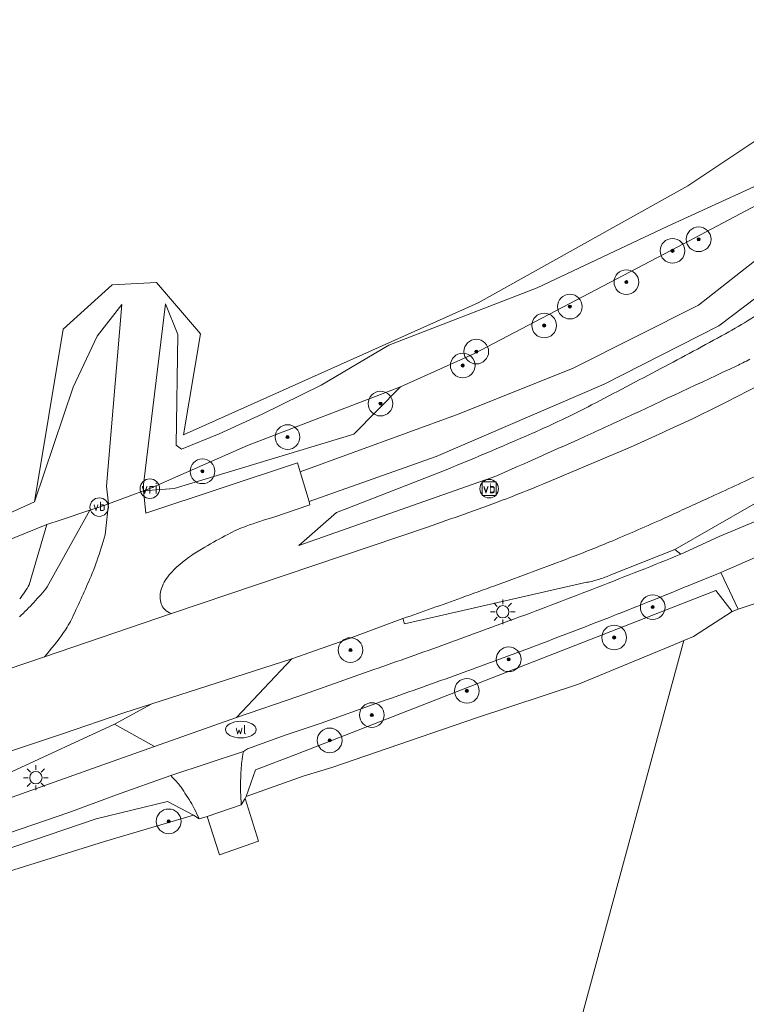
# Model space of a CAD drawing. Header units: metres. Extents: x 125158 to 132124, y 450612 to 454469.
# Tile 71 of 173: x 127470 to 127529, y 451695 to 451774. Entities that reach past the tile are written whole.
import ezdxf
from ezdxf.enums import TextEntityAlignment as Align

# ---------------------------------------------------------------- set-up
doc = ezdxf.new("R2010")
doc.units = ezdxf.units.M
doc.layers.get('0').update_dxf_attribs({"color": 8})
for name, color, linetype, lineweight in [('B-XX-GR-BOOM-S', 8, 'Continuous', 25), ('B-XX-KL-ET_LS_OV_LICHTMAST-S', 8, 'Continuous', 25), ('B-XX-KL-WATER_PUT-S', 8, 'Continuous', 25), ('B-XX-OG-TERREIN_CULTUURSCHEIDING-GV', 8, 'Continuous', 18), ('B-XX-OG-WEG-GV', 8, 'Continuous', 18), ('B-XX-VW-VERKEERSTEKEN_BORD-S', 8, 'Continuous', 25), ('B-XX-VW-VERKEERSTEKEN_DRAAGCONSTRUCTIE-S', 8, 'Continuous', 25), ('B-XX-VW-VRI-S', 8, 'Continuous', 25)]:
    doc.layers.add(name, color=color, linetype=linetype, lineweight=lineweight)
doc.styles.add('NLCS-ISO', font='NLCS-ISO.ttf')

# ---------------------------------------------------------------- blocks, each defined once
blk = doc.blocks.new('SKL-WATER_WATERLEIDINGPUT-SO')
at = {"color": 0, "linetype": 'ByBlock', "lineweight": 18}
blk.add_ellipse((0, 0), major_axis=(2.5, 0), ratio=0.54, dxfattribs=at)
at = {"color": 0, "linetype": 'ByBlock', "lineweight": 18, "style": 'NLCS-ISO'}
blk.add_text('wl', height=1.5, dxfattribs=at).set_placement((0, 0), align=Align.MIDDLE_CENTER)
blk = doc.blocks.new('SIE-WEG_VERKEERSBORD-SO')
at = {"color": 0, "linetype": 'ByBlock', "lineweight": 18}
blk.add_lwpolyline([(-1.125, -1.125), (1.125, -1.125), (1.125, 1.125), (-1.125, 1.125)], close=True, dxfattribs=at)
at = {"color": 0, "linetype": 'ByBlock', "lineweight": 18, "style": 'NLCS-ISO'}
blk.add_text('vb', height=1.5, dxfattribs=at).set_placement((0, 0), align=Align.MIDDLE_CENTER)
blk = doc.blocks.new('SIE-WEG_PAAL_VERKEERSBORD-SO')
at = {"color": 0, "linetype": 'ByBlock', "lineweight": 18}
blk.add_circle((0, 0), 1.5, dxfattribs=at)
at = {"color": 0, "linetype": 'ByBlock', "lineweight": 18, "style": 'NLCS-ISO'}
blk.add_text('vb', height=1.5, dxfattribs=at).set_placement((0, 0.13), align=Align.MIDDLE_CENTER)
blk = doc.blocks.new('SKL-VRI_PAAL-SO')
at = {"lineweight": 18}
blk.add_circle((0, 0), 1.59, dxfattribs=at)
at = {"lineweight": 18, "style": 'NLCS-ISO'}
blk.add_text('vri', height=1.8, dxfattribs=at).set_placement((-0.06, 0.08), align=Align.MIDDLE_CENTER)
blk = doc.blocks.new('SKL-ET_OV_LICHTMAST-SO')
at = {"color": 0, "linetype": 'ByBlock', "lineweight": 18}
for points in [[(0, 2), (0, 1.25)], [(-1.25, 0), (-2, 0)], [(-1.41, 1.41), (-0.88, 0.88)], [(0.88, 0.88), (1.41, 1.41)], [(2, 0), (1.25, 0)], [(-1.41, -1.41), (-0.88, -0.88)], [(0, -1.25), (0, -2)], [(0.88, -0.88), (1.41, -1.41)]]:
    blk.add_lwpolyline(points, dxfattribs=at)
blk.add_circle((0, 0), 1, dxfattribs=at)
blk = doc.blocks.new('SGR-BOOM_01-SO')
at = {"linetype": 'ByBlock', "lineweight": 18}
h = blk.add_hatch(color=0, dxfattribs=at)
h.dxf.hatch_style = 1
edge = h.paths.add_edge_path()
edge.add_arc((0, 0), 0.25, 0, 360)
at = {"color": 0, "linetype": 'ByBlock', "lineweight": 18}
for radius in [2, 0.25]:
    blk.add_circle((0, 0), radius, dxfattribs=at)

msp = doc.modelspace()

# ---------------------------------------------------------------- linework, layer by layer
at = {"layer": 'B-XX-OG-TERREIN_CULTUURSCHEIDING-GV'}
for points in [[(127386.18, 451924.633), (127332.142, 451681.882), (127348.6, 451687.486), (127370.999, 451695.113), (127396.486, 451705.001), (127417.585, 451711.896), (127429.681, 451716.393), (127444.743, 451721.993), (127467.375, 451733.761), (127470.865, 451735.327), (127473.198, 451749.325), (127477.167, 451752.897), (127480.739, 451753.095), (127484.311, 451748.928), (127482.942, 451740.747), (127506.789, 451751.449), (127523.78, 451760.919), (127538.595, 451770.82), (127538.606, 451770.827), (127556.007, 451782.881), (127562.286, 451787.231), (127579.071, 451799.706), (127582.692, 451807.645), (127593.889, 451847.718)], [(127538.595, 451770.82), (127523.78, 451760.919), (127506.789, 451751.449), (127482.942, 451740.747), (127484.311, 451748.928), (127480.739, 451753.095), (127477.167, 451752.897), (127473.198, 451749.325), (127470.865, 451735.327), (127474.007, 451744.624), (127475.937, 451748.742), (127477.929, 451751.306), (127476.703, 451736.589), (127476.863, 451735.177), (127479.692, 451736.208), (127479.682, 451736.606), (127479.698, 451736.735), (127481.481, 451751.38), (127482.483, 451748.892), (127482.327, 451739.92), (127482.766, 451739.599), (127485.828, 451740.835), (127489.309, 451742.428), (127494.091, 451744.78), (127499.575, 451748.029), (127511.579, 451752.67), (127522.164, 451757.672), (127532.669, 451762.474)], [(127467.522, 451731.737), (127471.869, 451733.492), (127473.03, 451733.878), (127475.352, 451734.65), (127476.111, 451734.903), (127476.863, 451735.177), (127476.703, 451736.589), (127477.929, 451751.306), (127475.937, 451748.742), (127474.007, 451744.624), (127470.865, 451735.327), (127467.375, 451733.761)], [(127522.61, 451586.7), (127531.806, 451620.291), (127533.273, 451625.652), (127533.79, 451627.54), (127537.8, 451641.09), (127503.37, 451650.032), (127523.463, 451724.101), (127522.692, 451723.774), (127514.933, 451720.549), (127506.674, 451717.825), (127494.958, 451713.815), (127492.623, 451713.105), (127488.015, 451711.448), (127487.918, 451711.283), (127489.02, 451707.845), (127485.858, 451706.725), (127484.839, 451709.846), (127484.197, 451709.632), (127483.754, 451709.93), (127476.546, 451707.803), (127454.414, 451700.882)]]:
    msp.add_lwpolyline(points, dxfattribs=at)
for points in [[(127541.038, 451765.97), (127543.726, 451767.929), (127538.191, 451765.185), (127532.669, 451762.474), (127522.164, 451757.672), (127511.579, 451752.67), (127499.575, 451748.029), (127494.091, 451744.78), (127489.309, 451742.428), (127485.828, 451740.835), (127482.766, 451739.599), (127482.327, 451739.92), (127482.483, 451748.892), (127481.481, 451751.38), (127479.698, 451736.735), (127479.682, 451736.606), (127479.692, 451736.208), (127480.208, 451736.396), (127488.108, 451739.9), (127500.5, 451744.659), (127506.456, 451747.322), (127522.967, 451755.994), (127533.974, 451761.809), (127535.951, 451762.977)], [(127523.463, 451724.101), (127503.37, 451650.032), (127537.8, 451641.09), (127548.49, 451677.21), (127561.195, 451721.249), (127560.067, 451721.612), (127560.308, 451722.398), (127561.424, 451722.041), (127564.49, 451732.67), (127564.79, 451733.17), (127565.11, 451733.61), (127565.135, 451733.638), (127564.54, 451733.66), (127553.93, 451734.049), (127546.038, 451733.699), (127545.829, 451733.626), (127536.27, 451729.711), (127534.425, 451728.884), (127532.657, 451728.246), (127531.999, 451727.743), (127531.407, 451727.827), (127527.862, 451726.645), (127527.363, 451726.443), (127524.238, 451724.429)], [(127489.02, 451707.845), (127487.918, 451711.283), (127487.616, 451710.772), (127484.839, 451709.846), (127485.858, 451706.725)]]:
    msp.add_lwpolyline(points, close=True, dxfattribs=at)
at = {"layer": 'B-XX-OG-WEG-GV'}
for points in [[(127535.951, 451762.977), (127536.517, 451762.177), (127532.825, 451757.685), (127524.63, 451751.273), (127514.5, 451746.163), (127505.249, 451742.451), (127492.385, 451737.763), (127493.101, 451735.359), (127503.389, 451738.992), (127517.01, 451744.852), (127526.287, 451749.593), (127536.484, 451757.302), (127542.749, 451762.427), (127548.19, 451766.884), (127550.673, 451768.71), (127549.254, 451770.685), (127548.487, 451770.153), (127541.713, 451764.994), (127541.038, 451765.97)], [(127522.967, 451755.994), (127506.456, 451747.322), (127500.5, 451744.659), (127496.737, 451740.81), (127482.172, 451736.42), (127479.692, 451736.208), (127479.871, 451734.411), (127492.172, 451738.487), (127492.385, 451737.763), (127505.249, 451742.451), (127514.5, 451746.163), (127524.63, 451751.273), (127532.825, 451757.685), (127536.517, 451762.177), (127535.951, 451762.977), (127533.974, 451761.809)], [(127479.692, 451736.208), (127482.172, 451736.42), (127496.737, 451740.81), (127500.5, 451744.659), (127488.108, 451739.9), (127480.208, 451736.396)], [(127531.557, 451734.705), (127532.037, 451736.808), (127522.732, 451731.463), (127523.22, 451731.086), (127526.318, 451732.531)], [(127526.435, 451729.607), (127527.862, 451726.645), (127531.407, 451727.827), (127530.707, 451731.46)], [(127488.754, 451713.613), (127488.015, 451711.448), (127492.623, 451713.105), (127494.958, 451713.815), (127506.674, 451717.825), (127514.933, 451720.549), (127522.692, 451723.774), (127523.463, 451724.101), (127524.238, 451724.429), (127527.363, 451726.443), (127526.049, 451728.154), (127492.031, 451714.856)], [(127480.37, 451718.961), (127477.338, 451717.322), (127480.579, 451715.51), (127487.229, 451717.856), (127491.718, 451722.605)], [(127480.579, 451715.51), (127477.338, 451717.322), (127460.738, 451709.645), (127460.763, 451709.549), (127460.866, 451709.215), (127461.021, 451708.741), (127466.316, 451710.436), (127475.577, 451713.711)], [(127483.754, 451709.93), (127481.651, 451711.061), (127475.849, 451709.641), (127456.471, 451703.063), (127454.414, 451700.882), (127476.546, 451707.803)]]:
    msp.add_lwpolyline(points, close=True, dxfattribs=at)
for points in [[(127537.357, 451757.01), (127542.749, 451762.427), (127536.484, 451757.302), (127526.287, 451749.593), (127517.01, 451744.852), (127503.389, 451738.992), (127493.101, 451735.359), (127493.168, 451735.077), (127490.258, 451734.075)], [(127526.73, 451743.324), (127527.825, 451743.889), (127532.836, 451746.494)], [(127532.836, 451746.494), (127527.825, 451743.889), (127526.73, 451743.324)], [(127517.549, 451729.405), (127522.732, 451731.463), (127532.037, 451736.808), (127541.202, 451742.925), (127541.068, 451743.196)], [(127512.034, 451736.763), (127518.938, 451739.673), (127519.381, 451739.866)], [(127519.381, 451739.866), (127518.938, 451739.673), (127512.034, 451736.763)], [(127490.258, 451734.075), (127493.168, 451735.077), (127493.101, 451735.359), (127492.385, 451737.763), (127492.172, 451738.487), (127479.871, 451734.411), (127479.692, 451736.208), (127476.863, 451735.177), (127476.589, 451732.657)], [(127504.067, 451737.878), (127496.238, 451734.822), (127495.33, 451734.468), (127492.27, 451731.78), (127508.307, 451737.444)], [(127508.307, 451737.444), (127492.27, 451731.78), (127495.33, 451734.468), (127496.238, 451734.822), (127504.067, 451737.878)], [(127537.335, 451737.296), (127531.557, 451734.705), (127526.318, 451732.531), (127523.22, 451731.086)], [(127476.589, 451732.657), (127476.863, 451735.177), (127476.111, 451734.903), (127475.352, 451734.65), (127471.903, 451728.44)], [(127526.435, 451729.607), (127530.707, 451731.46), (127533.933, 451732.847), (127538.508, 451734.899)], [(127471.903, 451728.44), (127475.352, 451734.65), (127473.03, 451733.878), (127471.869, 451733.492), (127470.429, 451728.614)], [(127470.429, 451728.614), (127471.869, 451733.492), (127467.522, 451731.737)], [(127481.958, 451726.269), (127502.692, 451733.288)], [(127502.692, 451733.288), (127481.958, 451726.269)], [(127523.22, 451731.086), (127522.732, 451731.463), (127517.549, 451729.405)], [(127514.202, 451730.781), (127513.957, 451730.689), (127508.139, 451728.533)], [(127508.139, 451728.533), (127513.957, 451730.689), (127514.202, 451730.781)], [(127487.616, 451710.772), (127487.918, 451711.283), (127488.015, 451711.448), (127488.754, 451713.613), (127492.031, 451714.856), (127526.049, 451728.154), (127527.363, 451726.443), (127527.862, 451726.645), (127526.435, 451729.607)], [(127515.604, 451728.808), (127500.833, 451725.442), (127500.696, 451725.867), (127495.608, 451723.974), (127491.718, 451722.605), (127487.229, 451717.856), (127492.28, 451719.593), (127497.97, 451721.608)], [(127500.696, 451725.867), (127500.833, 451725.442), (127515.604, 451728.808)], [(127481.958, 451726.269), (127471.681, 451722.781), (127452.244, 451716.185), (127434.988, 451710.354), (127435.036, 451710.19)], [(127471.681, 451722.781), (127481.958, 451726.269)], [(127437.103, 451704.157), (127437.399, 451704.258), (127454.384, 451710.271), (127473.044, 451716.505), (127478.089, 451718.228), (127480.37, 451718.961), (127491.718, 451722.605), (127495.608, 451723.974), (127500.696, 451725.867)], [(127452.244, 451716.185), (127471.681, 451722.781)], [(127497.97, 451721.608), (127492.28, 451719.593), (127487.229, 451717.856), (127480.579, 451715.51), (127475.577, 451713.711), (127466.316, 451710.436), (127461.021, 451708.741), (127447.751, 451704.212), (127443.951, 451702.874), (127439.642, 451701.578), (127434.897, 451700.103)], [(127443.685, 451703.726), (127460.763, 451709.549), (127460.738, 451709.645), (127477.338, 451717.322), (127480.37, 451718.961), (127478.089, 451718.228), (127473.044, 451716.505), (127454.384, 451710.271), (127437.399, 451704.258), (127437.103, 451704.157), (127428.406, 451701.177), (127416.042, 451696.941), (127416.071, 451696.865), (127416.094, 451696.789), (127427.552, 451699.487), (127428.209, 451699.64), (127435.587, 451701.362)], [(127481.908, 451713.143), (127487.78, 451715.1), (127488.112, 451715.325), (127491.245, 451716.454), (127494.094, 451717.401), (127498.596, 451719.021)], [(127498.596, 451719.021), (127494.094, 451717.401), (127491.245, 451716.454), (127488.112, 451715.325), (127487.78, 451715.1)], [(127487.78, 451715.1), (127481.908, 451713.143)], [(127487.616, 451713.804), (127487.588, 451713.221), (127487.556, 451712.474)], [(127487.556, 451712.474), (127487.588, 451713.221), (127487.616, 451713.804)], [(127481.908, 451713.143), (127477.503, 451711.577), (127473.641, 451710.16), (127456.039, 451704.129), (127453.083, 451703.151), (127453.138, 451702.997), (127453.707, 451701.17), (127450.211, 451700.111), (127450.326, 451699.806), (127446.822, 451698.823), (127446.158, 451700.86), (127443.449, 451699.958)], [(127443.449, 451699.958), (127446.158, 451700.86), (127449.496, 451701.847), (127449.93, 451702.028), (127453.138, 451702.997), (127453.083, 451703.151), (127456.039, 451704.129), (127473.641, 451710.16), (127477.503, 451711.577), (127481.908, 451713.143)], [(127456.471, 451703.063), (127475.849, 451709.641), (127481.651, 451711.061), (127483.754, 451709.93), (127484.197, 451709.632)], [(127484.197, 451709.632), (127484.839, 451709.846), (127487.616, 451710.772)]]:
    msp.add_lwpolyline(points, dxfattribs=at)
at = {"layer": 'B-XX-OG-WEG-GV', "extrusion": (0, 0, -1)}
for centre, radius, start, end in [((-127512.238, 451775.756), 30.522, 232.55031, 241.42839), ((-127241.324, 452273.295), 597.037, 241.431274, 242.002424), ((-127524.244, 451754.602), 8.952, 239.46398, 243.57164), ((-127201.03, 452349.083), 682.871, 242.002359, 242.535187), ((-124177.83, 458892.373), 7892.246, 244.8836973, 244.955989), ((-127516.888, 451769.441), 25.514, 243.61111, 244.80332), ((-127479.057, 451814.194), 80.039, 242.53424, 246.01279), ((-127487.26, 451820.325), 86.528, 242.86073, 244.81001), ((-127398.864, 451998.627), 283.12, 244.95203, 245.78823), ((-127408.662, 451987.35), 271.122, 244.8028, 245.89727), ((-127418.89, 451949.458), 228.082, 246.01726, 248.07138), ((-127153.831, 452543.065), 880.158, 245.775251, 246.250351), ((-126957.454, 452969.983), 1358.758, 245.105274, 245.301434), ((-127478.884, 451815.523), 85.452, 247.17369, 249.61003), ((-127417.411, 451980.683), 261.682, 249.59298, 250.98014), ((-127171.275, 452506.497), 848.328, 245.341643, 245.589688), ((-127496.857, 451709.432), 25.512, 69.70168, 75.00858), ((-127492.2, 451722.013), 12.096, 62.00778, 69.71666), ((-127454.944, 451881.495), 161.965, 245.59611, 247.2071), ((-127430.519, 451745.964), 47.953, 196.11154, 198.77443), ((-127513.512, 451681.938), 57.486, 59.88688, 61.99866), ((-127495.252, 451713.448), 21.067, 56.36551, 59.85122), ((-127475.108, 451833.412), 109.824, 247.18751, 249.14735), ((-127488.554, 451723.515), 8.976, 40.98972, 56.36916), ((-127324.453, 452222.766), 530.337, 247.98839, 248.77039), ((-127460.293, 451735.865), 16.513, 198.84588, 203.39244), ((-127363.077, 451777.979), 122.459, 203.4182, 204.27915), ((-127484.172, 451727.323), 3.169, 14.98726, 40.98278), ((-127513.857, 451738.047), 9.397, 246.86774, 250.09274), ((-127334.683, 452191.764), 500.358, 247.46616, 248.45583), ((-127464.949, 451731.472), 6.18, 207.54336, 220.20973), ((-127410.976, 451990.999), 279.873, 249.68574, 250.27295), ((-127513.781, 451738.16), 9.528, 256.02435, 258.96881), ((-127513.896, 451737.792), 9.143, 253.09505, 256.16934), ((-127513.77, 451738.254), 9.622, 250.02398, 253.17462), ((-127453.183, 451743.53), 24.045, 218.87151, 222.8322), ((-127483.103, 451727.614), 2.062, 359.34505, 14.87948), ((-127324.971, 452220.948), 528.455, 248.75139, 249.53618), ((-127452.912, 451743.765), 24.404, 222.80508, 226.7073), ((-127361.95, 451778.705), 123.785, 204.37088, 205.22288), ((-127482.828, 451727.618), 1.787, 342.34003, 359.09704), ((-127482.193, 451727.418), 1.121, 314.28662, 342.26291), ((-127221.776, 452519.812), 841.514, 250.30014, 250.643146), ((-127482.523, 451727.771), 1.604, 290.61554, 313.92002), ((-127334.799, 452191.705), 500.26, 248.46562, 249.45555), ((-127466.745, 451729.343), 7.947, 205.23904, 215.35623), ((-127320.412, 452233.05), 541.387, 249.53193, 250.19316), ((-127452.678, 451739.319), 25.192, 215.34783, 221.03359), ((-127322.589, 452226.98), 534.938, 250.19228, 250.86153), ((-127335.078, 452190.959), 499.464, 249.45553, 250.17261), ((-127333.402, 452195.829), 504.613, 250.18117, 250.89097), ((-127509.548, 451711.464), 22.069, 7.27279, 9.48248), ((-127493.985, 451713.472), 6.378, 2.98747, 7.0827), ((-127473.224, 451704.404), 12.32, 134.81847, 138.68834), ((-127480.004, 451710.36), 3.295, 138.644, 145.98705), ((-127446.471, 451687.794), 43.714, 146.0571, 147.0608), ((-127496.016, 451712.129), 8.467, 358.02415, 2.33564), ((-127511.642, 451712.705), 24.103, 355.40018, 357.93628), ((-127444.215, 451686.453), 46.337, 147.18544, 148.22694), ((-127479.814, 451708.502), 4.463, 148.22744, 154.3203), ((-127470.048, 451703.762), 15.319, 154.17128, 157.46809)]:
    msp.add_arc(centre, radius, start, end, dxfattribs=at)
at = {"layer": 'B-XX-OG-WEG-GV'}
for centre, radius, start, end in [((127512.238, 451775.756), 30.522, 298.57161, 307.44969), ((127241.324, 452273.295), 597.037, 297.997576, 298.568726), ((127524.244, 451754.602), 8.952, 296.42836, 300.53602), ((127201.03, 452349.083), 682.871, 297.464813, 297.997641), ((124177.83, 458892.373), 7892.246, 295.044011, 295.1163027), ((127516.888, 451769.441), 25.514, 295.19668, 296.38889), ((127479.057, 451814.194), 80.039, 293.98721, 297.46576), ((127487.26, 451820.325), 86.528, 295.18999, 297.13927), ((127398.864, 451998.627), 283.12, 294.21177, 295.04797), ((127408.662, 451987.35), 271.122, 294.10273, 295.1972), ((127418.89, 451949.458), 228.082, 291.92862, 293.98274), ((127153.831, 452543.065), 880.158, 293.749649, 294.224749), ((126957.454, 452969.983), 1358.758, 294.698566, 294.894726), ((127478.884, 451815.523), 85.452, 290.38997, 292.82631), ((127417.411, 451980.683), 261.682, 289.01986, 290.40702), ((127171.275, 452506.497), 848.328, 294.410312, 294.658357), ((127496.857, 451709.432), 25.512, 104.99142, 110.29832), ((127492.2, 451722.013), 12.096, 110.28334, 117.99222), ((127454.944, 451881.495), 161.965, 292.7929, 294.40389), ((127430.519, 451745.964), 47.953, 341.22557, 343.88846), ((127513.512, 451681.938), 57.486, 118.00134, 120.11312), ((127495.252, 451713.448), 21.067, 120.14878, 123.63449), ((127475.108, 451833.412), 109.824, 290.85265, 292.81249), ((127488.554, 451723.515), 8.976, 123.63084, 139.01028), ((127324.453, 452222.766), 530.337, 291.22961, 292.01161), ((127460.293, 451735.865), 16.513, 336.60756, 341.15412), ((127363.077, 451777.979), 122.459, 335.72085, 336.5818), ((127484.172, 451727.323), 3.169, 139.01722, 165.01274), ((127513.857, 451738.047), 9.397, 289.90726, 293.13226), ((127334.683, 452191.764), 500.358, 291.54417, 292.53384), ((127464.949, 451731.472), 6.18, 319.79027, 332.45664), ((127410.976, 451990.999), 279.873, 289.72705, 290.31426), ((127513.781, 451738.16), 9.528, 281.03119, 283.97565), ((127513.896, 451737.792), 9.143, 283.83066, 286.90495), ((127513.77, 451738.254), 9.622, 286.82538, 289.97602), ((127453.183, 451743.53), 24.045, 317.1678, 321.12849), ((127483.103, 451727.614), 2.062, 165.12052, 180.65495), ((127324.971, 452220.948), 528.455, 290.46382, 291.24861), ((127452.912, 451743.765), 24.404, 313.2927, 317.19492), ((127361.95, 451778.705), 123.785, 334.77712, 335.62912), ((127482.828, 451727.618), 1.787, 180.90296, 197.65997), ((127482.193, 451727.418), 1.121, 197.73709, 225.71338), ((127221.776, 452519.812), 841.514, 289.356854, 289.69986), ((127482.523, 451727.771), 1.604, 226.07998, 249.38446), ((127334.799, 452191.705), 500.26, 290.54445, 291.53438), ((127466.745, 451729.343), 7.947, 324.64377, 334.76096), ((127320.412, 452233.05), 541.387, 289.80684, 290.46807), ((127452.678, 451739.319), 25.192, 318.96641, 324.65217), ((127322.589, 452226.98), 534.938, 289.13847, 289.80772), ((127335.078, 452190.959), 499.464, 289.82739, 290.54447), ((127333.402, 452195.829), 504.613, 289.10903, 289.81883), ((127509.548, 451711.464), 22.069, 170.51752, 172.72721), ((127493.985, 451713.472), 6.378, 172.9173, 177.01253), ((127473.224, 451704.404), 12.32, 41.31166, 45.18153), ((127480.004, 451710.36), 3.295, 34.01295, 41.356), ((127446.471, 451687.794), 43.714, 32.9392, 33.9429), ((127496.016, 451712.129), 8.467, 177.66436, 181.97585), ((127511.642, 451712.705), 24.103, 182.06372, 184.59982), ((127444.215, 451686.453), 46.337, 31.77306, 32.81456), ((127479.814, 451708.502), 4.463, 25.6797, 31.77256), ((127470.048, 451703.762), 15.319, 22.53191, 25.82872)]:
    msp.add_arc(centre, radius, start, end, dxfattribs=at)

# ---------------------------------------------------------------- block references
at = {"layer": 'B-XX-GR-BOOM-S', "xscale": 0.5, "yscale": 0.5, "zscale": 0.5}
for p in [(127524.653, 451756.6), (127522.533, 451755.666), (127518.799, 451753.131), (127514.223, 451751.147), (127512.142, 451749.616), (127506.642, 451747.502), (127505.547, 451746.373), (127498.886, 451743.289), (127491.358, 451740.575), (127484.468, 451737.801), (127520.93, 451726.799), (127517.809, 451724.334), (127496.456, 451723.318), (127509.266, 451722.571), (127505.881, 451720.014), (127498.186, 451718.052), (127494.771, 451715.999), (127481.733, 451709.441)]:
    msp.add_blockref('SGR-BOOM_01-SO', p, dxfattribs=at)
at = {"layer": 'B-XX-KL-ET_LS_OV_LICHTMAST-S', "xscale": 0.5, "yscale": 0.5, "zscale": 0.5}
for p in [(127508.785, 451726.418), (127470.98, 451712.98)]:
    msp.add_blockref('SKL-ET_OV_LICHTMAST-SO', p, dxfattribs=at)
at = {"layer": 'B-XX-KL-WATER_PUT-S', "xscale": 0.5, "yscale": 0.5, "zscale": 0.5}
msp.add_blockref('SKL-WATER_WATERLEIDINGPUT-SO', (127487.578, 451716.874), dxfattribs=at)
at = {"layer": 'B-XX-VW-VERKEERSTEKEN_BORD-S', "xscale": 0.5, "yscale": 0.5, "zscale": 0.5}
msp.add_blockref('SIE-WEG_VERKEERSBORD-SO', (127507.688, 451736.394), dxfattribs=at)
at = {"layer": 'B-XX-VW-VERKEERSTEKEN_DRAAGCONSTRUCTIE-S', "xscale": 0.5, "yscale": 0.5, "zscale": 0.5}
for p in [(127507.688, 451736.394), (127476.111, 451734.903)]:
    msp.add_blockref('SIE-WEG_PAAL_VERKEERSBORD-SO', p, dxfattribs=at)
at = {"layer": 'B-XX-VW-VRI-S', "xscale": 0.5, "yscale": 0.5, "zscale": 0.5}
msp.add_blockref('SKL-VRI_PAAL-SO', (127480.208, 451736.396), dxfattribs=at)

doc.saveas('drawing.dxf')
